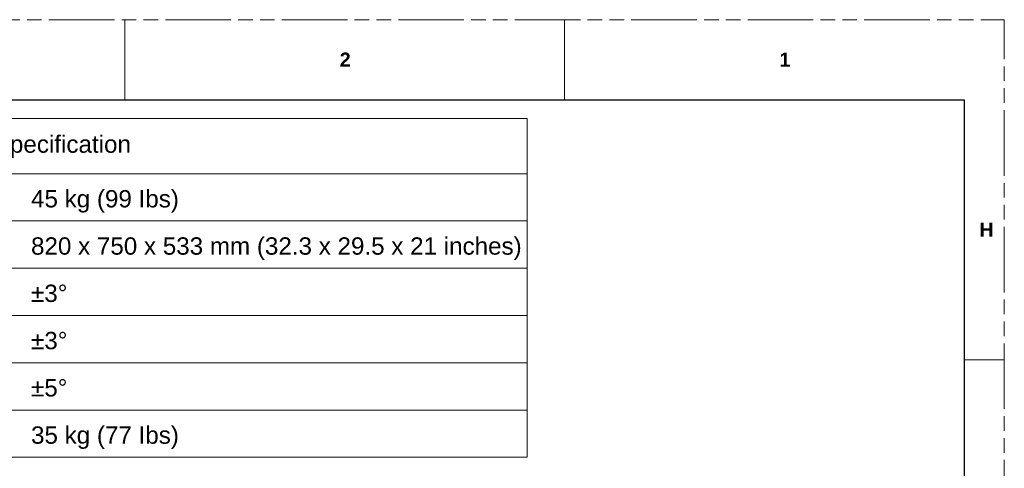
# Model space of a CAD drawing. Header units: millimetres. Extents: x 3925 to 5043, y -86 to 778.
# Tile 164 of 164: x 4730 to 5043, y 635 to 778. Entities that reach past the tile are written whole.
import ezdxf

# ---------------------------------------------------------------- set-up
doc = ezdxf.new("R2010")
doc.units = ezdxf.units.MM
doc.header["$LTSCALE"] = 46.255
doc.linetypes.add('PHANTOM', pattern=[0.8, 0.45, -0.05, 0.1, -0.05, 0.1, -0.05])
doc.layers.get('0').update_dxf_attribs({"linetype": 'CONTINUOUS'})
doc.layers.add('dim', color=2, linetype='CONTINUOUS', lineweight=0)
doc.styles.add('SLDTEXTSTYLE0', font='arialbd.ttf', dxfattribs={"height": 5.5})
doc.styles.add('SLDTEXTSTYLE2', font='arial.ttf')

msp = doc.modelspace()

# ---------------------------------------------------------------- linework, layer by layer
at = {"color": 7, "linetype": 'PHANTOM', "lineweight": 0}
for p in [(3924.9114, 777.5606), (5042.5114, -86.0394)]:
    msp.add_line(p, (5042.5114, 777.5606), dxfattribs=at)
at = {"color": 7, "linetype": 'Continuous', "lineweight": 0}
for p, q in [((4763.1114, 777.5606), (4763.1114, 752.1606)), ((4902.8114, 777.5606), (4902.8114, 752.1606)), ((5029.8114, 752.1606), (5029.8114, 707.7106)), ((5029.8114, 669.6106), (5042.5114, 669.6106))]:
    msp.add_line(p, q, dxfattribs=at)
at = {"color": 7, "linetype": 'Continuous', "lineweight": 30}
for p, q in [((3937.6114, 752.1606), (5029.8114, 752.1606)), ((5029.8114, 752.1606), (5029.8114, -60.6394))]:
    msp.add_line(p, q, dxfattribs=at)
at = {"layer": 'dim', "color": 7, "linetype": 'Continuous', "lineweight": 0}
for p, q in [((4631.8979, 746.2015), (4890.9415, 746.2015)), ((4890.9415, 746.2015), (4890.9415, 638.7015)), ((4631.8979, 728.7015), (4890.9415, 728.7015))]:
    msp.add_line(p, q, dxfattribs=at)
at = {"layer": 'dim', "color": 0, "linetype": 'Continuous', "lineweight": 0}
for p, q in [((4631.8979, 713.7015), (4890.9415, 713.7015)), ((4631.8979, 698.7015), (4890.9415, 698.7015)), ((4631.8979, 683.7015), (4890.9415, 683.7015)), ((4631.8979, 668.7015), (4890.9415, 668.7015)), ((4631.8979, 653.7015), (4890.9415, 653.7015)), ((4631.8979, 638.7015), (4890.9415, 638.7015))]:
    msp.add_line(p, q, dxfattribs=at)

# ---------------------------------------------------------------- texts
at = {"color": 7, "linetype": 'Continuous', "lineweight": 0, "char_height": 4.445, "attachment_point": 1, "style": 'SLDTEXTSTYLE0'}
for s, insert in [('2', (4831.4057, 767.1333)), ('1', (4971.1057, 767.1333)), ('H', (5034.6057, 713.1583))]:
    msp.add_mtext(s, dxfattribs=dict(at, insert=insert))
at = {"color": 0, "linetype": 'Continuous', "lineweight": 0, "char_height": 5.5, "attachment_point": 1, "style": 'SLDTEXTSTYLE2'}
for s, insert in [('Specification', (4721.498, 740.8407)), ('45 kg (99 Ibs)', (4733.3243, 723.4961)), ('820 x 750 x 533 mm (32.3 x 29.5 x 21 inches)', (4733.3243, 708.4961)), ('±3°', (4733.3243, 693.4961)), ('±3°', (4733.3243, 678.4961)), ('±5°', (4733.3243, 663.4961)), ('35 kg (77 Ibs)', (4733.3243, 648.4961))]:
    msp.add_mtext(s, dxfattribs=dict(at, insert=insert))

doc.saveas('drawing.dxf')
